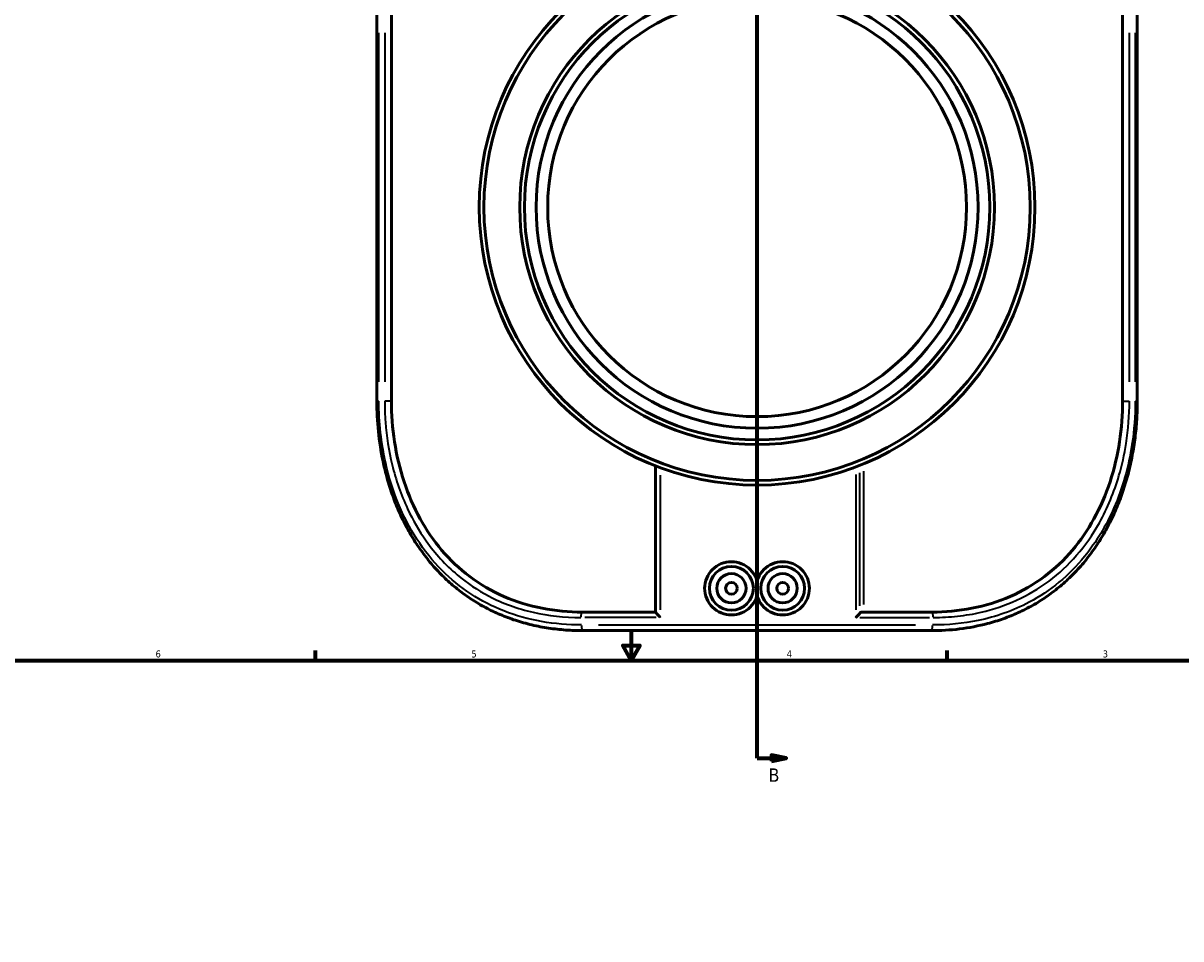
# Model space of a CAD drawing. Header units: inches. Extents: x -6.9 to 51.8, y -5.9 to 37.8.
# Tile 6 of 10: x 8.8 to 24.4, y 17.3 to 29.6. Entities that reach past the tile are written whole.
import ezdxf

# ---------------------------------------------------------------- set-up
doc = ezdxf.new("R2010")
doc.units = ezdxf.units.IN
doc.header["$MEASUREMENT"] = 0
for name, color, linetype, lineweight in [('Border (ANSI)', 7, 'Continuous', 70), ('Section Line (ANSI)', 7, 'Continuous', 70), ('Visible (ANSI)', 7, 'Continuous', 50), ('Visible Narrow (ANSI)', 7, 'Continuous', 35)]:
    doc.layers.add(name, color=color, linetype=linetype, lineweight=lineweight)
doc.styles.add('Label Text (ANSI)', font='tahoma.ttf')
doc.styles.add('Note Text (ANSI)', font='tahoma.ttf')

# ---------------------------------------------------------------- blocks, each defined once
blk = doc.blocks.new('Borders Default Border')
at = {"layer": 'Border (ANSI)'}
for p, q in [((12.75, 21), (12.75, 21.134)), ((21.25, 21), (21.25, 21.134))]:
    blk.add_line(p, q, dxfattribs=at)
at = {"layer": 'Border (ANSI)', "flags": 128}
for points in [[(17, 21.4), (17, 21), (16.885, 21.2), (17.115, 21.2), (17, 21)], [(0.5, 1), (0.5, 21), (33.5, 21), (33.5, 1), (0.5, 1)]]:
    blk.add_lwpolyline(points, dxfattribs=at)
at = {"layer": 'Border (ANSI)', "color": 5, "true_color": 0x0000ff, "char_height": 0.0945, "attachment_point": 7, "style": 'Note Text (ANSI)'}
for s, insert in [('6', (10.595, 21.038)), ('5', (14.847, 21.038)), ('4', (19.092, 21.04)), ('3', (23.346, 21.038))]:
    blk.add_mtext(s, dxfattribs=dict(at, insert=insert))
blk = doc.blocks.new('2dTransSection0')
at = {"layer": 'Section Line (ANSI)', "linetype": 'Continuous'}
for p, q in [((19.086, 36.741), (18.889, 36.78)), ((18.889, 36.78), (18.889, 36.701)), ((18.693, 36.365), (18.693, 36.741)), ((18.693, 36.741), (18.889, 36.741)), ((18.889, 36.741), (19.086, 36.741)), ((18.889, 36.701), (19.086, 36.741)), ((18.693, 19.684), (18.693, 20.06)), ((18.693, 19.684), (18.889, 19.684)), ((19.086, 19.684), (18.889, 19.724)), ((18.889, 19.724), (18.889, 19.645)), ((18.889, 19.684), (19.086, 19.684)), ((18.889, 19.645), (19.086, 19.684))]:
    blk.add_line(p, q, dxfattribs=at)
at = {"layer": 'Section Line (ANSI)'}
blk.add_line((18.693, 19.684), (18.693, 36.741), dxfattribs=at)
at = {"layer": 'Section Line (ANSI)', "linetype": 'Continuous', "flags": 128}
for points in [[(18.889, 36.701), (19.086, 36.741), (18.889, 36.78), (18.889, 36.701)], [(18.889, 19.645), (19.086, 19.684), (18.889, 19.724), (18.889, 19.645)]]:
    blk.add_lwpolyline(points, dxfattribs=at)
at = {"layer": 'Section Line (ANSI)'}
for points in [[(18.889, 36.701), (19.086, 36.741), (18.889, 36.78), (18.889, 36.701)], [(18.889, 19.645), (19.086, 19.684), (18.889, 19.724), (18.889, 19.645)]]:
    blk.add_solid(points, dxfattribs=at)
at = {"layer": 'Section Line (ANSI)', "char_height": 0.18, "attachment_point": 7, "style": 'Label Text (ANSI)'}
for insert in [(18.848, 36.879), (18.848, 19.366)]:
    blk.add_mtext('B', dxfattribs=dict(at, insert=insert))

msp = doc.modelspace()

# ---------------------------------------------------------------- linework, layer by layer
at = {"layer": 'Visible (ANSI)'}
for p, q in [((13.574, 24.491), (13.574, 29.711)), ((13.771, 29.711), (13.771, 24.491)), ((23.614, 29.711), (23.614, 24.491)), ((23.811, 29.711), (23.811, 24.491)), ((17.327, 21.651), (17.327, 23.619)), ((18.693, 21.873), (18.693, 22.069)), ((16.336, 21.651), (17.327, 21.651)), ((20.129, 21.651), (21.049, 21.651)), ((21.033, 21.401), (16.352, 21.401))]:
    msp.add_line(p, q, dxfattribs=at)
for centre, radius in [((18.693, 27.101), 3.74), ((18.693, 27.101), 3.677), ((18.693, 27.101), 3.195), ((18.693, 27.101), 3.132), ((18.693, 27.101), 2.975), ((18.693, 27.101), 2.819), ((18.348, 21.971), 0.295), ((18.348, 21.971), 0.197), ((19.037, 21.971), 0.295), ((19.037, 21.971), 0.197), ((18.348, 21.971), 0.0787), ((19.037, 21.971), 0.0787)]:
    msp.add_circle(centre, radius, dxfattribs=at)
for points, knots in [([(16.352, 21.401), (16.273, 21.401), (16.195, 21.404), (16.04, 21.415), (15.963, 21.423), (15.811, 21.446), (15.735, 21.461), (15.587, 21.496), (15.514, 21.516), (15.371, 21.563), (15.302, 21.589), (15.167, 21.646), (15.102, 21.677), (14.974, 21.745), (14.912, 21.782), (14.792, 21.86), (14.734, 21.902), (14.621, 21.99), (14.566, 22.037), (14.461, 22.135), (14.41, 22.187), (14.312, 22.295), (14.265, 22.352), (14.175, 22.47), (14.133, 22.531), (14.051, 22.658), (14.013, 22.724), (13.94, 22.859), (13.907, 22.929), (13.843, 23.072), (13.814, 23.145), (13.761, 23.295), (13.737, 23.371), (13.693, 23.525), (13.674, 23.603), (13.63, 23.814), (13.609, 23.948), (13.581, 24.218), (13.574, 24.355), (13.574, 24.491)], [0, 0, 0, 0, 0.611552, 0.611552, 1.223105, 1.223105, 1.834657, 1.834657, 2.443233, 2.443233, 3.040413, 3.040413, 3.629707, 3.629707, 4.214275, 4.214275, 4.797042, 4.797042, 5.380597, 5.380597, 5.967028, 5.967028, 6.557773, 6.557773, 7.153596, 7.153596, 7.754669, 7.754669, 8.360628, 8.360628, 8.970692, 8.970692, 9.582244, 9.582244, 10.193796, 10.193796, 11.212421, 11.212421, 12.231046, 12.231046, 12.231046, 12.231046]), ([(16.336, 21.651), (16.16, 21.651), (15.979, 21.667), (15.624, 21.736), (15.449, 21.789), (15.121, 21.932), (14.966, 22.022), (14.684, 22.234), (14.557, 22.355), (14.34, 22.611), (14.242, 22.753), (14.071, 23.063), (13.999, 23.23), (13.883, 23.58), (13.84, 23.762), (13.784, 24.128), (13.771, 24.313), (13.771, 24.491)], [12.138261, 12.138261, 12.138261, 12.138261, 13.54904, 13.54904, 14.959818, 14.959818, 16.370597, 16.370597, 17.781375, 17.781375, 19.139406, 19.139406, 20.497438, 20.497438, 21.855469, 21.855469, 23.2135, 23.2135, 23.2135, 23.2135]), ([(23.811, 24.491), (23.811, 24.409), (23.809, 24.327), (23.799, 24.164), (23.791, 24.083), (23.771, 23.921), (23.758, 23.841), (23.728, 23.682), (23.711, 23.603), (23.671, 23.447), (23.648, 23.37), (23.598, 23.219), (23.57, 23.145), (23.51, 22.999), (23.478, 22.928), (23.408, 22.789), (23.371, 22.721), (23.291, 22.59), (23.25, 22.527), (23.162, 22.405), (23.116, 22.347), (23.019, 22.234), (22.969, 22.181), (22.865, 22.079), (22.811, 22.03), (22.7, 21.939), (22.643, 21.895), (22.525, 21.814), (22.464, 21.776), (22.339, 21.706), (22.275, 21.673), (22.143, 21.613), (22.076, 21.586), (21.938, 21.537), (21.867, 21.515), (21.673, 21.464), (21.547, 21.44), (21.293, 21.408), (21.163, 21.401), (21.033, 21.401)], [0, 0, 0, 0, 0.611556, 0.611556, 1.223112, 1.223112, 1.834667, 1.834667, 2.446223, 2.446223, 3.057779, 3.057779, 3.669335, 3.669335, 4.280507, 4.280507, 4.887885, 4.887885, 5.490588, 5.490588, 6.088069, 6.088069, 6.680276, 6.680276, 7.267809, 7.267809, 7.851995, 7.851995, 8.434783, 8.434783, 9.018591, 9.018591, 9.606182, 9.606182, 10.200637, 10.200637, 11.215876, 11.215876, 12.231116, 12.231116, 12.231116, 12.231116]), ([(23.614, 24.491), (23.614, 24.313), (23.601, 24.128), (23.545, 23.762), (23.502, 23.58), (23.386, 23.23), (23.314, 23.063), (23.143, 22.753), (23.045, 22.611), (22.828, 22.355), (22.701, 22.234), (22.419, 22.022), (22.264, 21.932), (21.936, 21.789), (21.762, 21.736), (21.406, 21.667), (21.225, 21.651), (21.049, 21.651)], [23.2135, 23.2135, 23.2135, 23.2135, 24.571531, 24.571531, 25.929563, 25.929563, 27.287594, 27.287594, 28.645625, 28.645625, 30.056404, 30.056404, 31.467182, 31.467182, 32.87796, 32.87796, 34.288739, 34.288739, 34.288739, 34.288739]), ([(18.693, 21.873), (18.689, 21.86), (18.684, 21.847), (18.661, 21.79), (18.633, 21.749), (18.57, 21.686), (18.529, 21.658), (18.441, 21.621), (18.393, 21.612), (18.303, 21.612), (18.255, 21.621), (18.166, 21.657), (18.125, 21.684), (18.061, 21.748), (18.033, 21.788), (17.996, 21.877), (17.987, 21.925), (17.987, 22.016), (17.996, 22.064), (18.033, 22.153), (18.061, 22.193), (18.125, 22.257), (18.166, 22.285), (18.255, 22.321), (18.303, 22.33), (18.393, 22.329), (18.441, 22.32), (18.529, 22.284), (18.57, 22.256), (18.633, 22.192), (18.661, 22.152), (18.684, 22.095), (18.689, 22.082), (18.693, 22.069)], [0.243662, 0.243662, 0.243662, 0.243662, 0.342701, 0.342701, 0.685402, 0.685402, 1.028444, 1.028444, 1.371486, 1.371486, 1.715907, 1.715907, 2.060328, 2.060328, 2.405747, 2.405747, 2.751166, 2.751166, 3.096228, 3.096228, 3.441289, 3.441289, 3.786067, 3.786067, 4.130844, 4.130844, 4.474061, 4.474061, 4.817278, 4.817278, 5.159804, 5.159804, 5.258676, 5.258676, 5.258676, 5.258676]), ([(18.693, 22.069), (18.696, 22.082), (18.701, 22.095), (18.724, 22.152), (18.752, 22.192), (18.815, 22.256), (18.856, 22.284), (18.944, 22.32), (18.992, 22.329), (19.082, 22.33), (19.13, 22.321), (19.219, 22.285), (19.26, 22.257), (19.324, 22.193), (19.352, 22.153), (19.389, 22.064), (19.398, 22.016), (19.398, 21.971), (19.398, 21.925), (19.389, 21.877), (19.352, 21.788), (19.324, 21.748), (19.26, 21.684), (19.219, 21.657), (19.13, 21.621), (19.082, 21.612), (18.992, 21.612), (18.944, 21.621), (18.856, 21.658), (18.816, 21.686), (18.752, 21.749), (18.724, 21.79), (18.701, 21.847), (18.696, 21.86), (18.693, 21.873)], [2.994821, 2.994821, 2.994821, 2.994821, 3.093692, 3.093692, 3.436218, 3.436218, 3.779435, 3.779435, 4.122652, 4.122652, 4.467429, 4.467429, 4.812207, 4.812207, 5.157269, 5.157269, 5.502331, 5.502331, 5.502331, 5.84775, 5.84775, 6.193169, 6.193169, 6.537589, 6.537589, 6.88201, 6.88201, 7.225052, 7.225052, 7.568094, 7.568094, 7.910795, 7.910795, 8.009834, 8.009834, 8.009834, 8.009834]), ([(17.327, 21.651), (17.327, 21.651), (17.327, 21.651), (17.329, 21.648), (17.331, 21.644), (17.339, 21.633), (17.345, 21.626), (17.358, 21.612), (17.363, 21.606), (17.376, 21.593), (17.383, 21.586), (17.39, 21.579), (17.39, 21.579), (17.39, 21.579)], [0, 0, 0, 0, 0.0087281, 0.0087281, 0.0743335, 0.0743335, 0.1637584, 0.1637584, 0.2352732, 0.2352732, 0.309461, 0.309461, 0.3103352, 0.3103352, 0.3103352, 0.3103352]), ([(20.077, 21.637), (20.073, 21.632), (20.069, 21.626), (20.058, 21.614), (20.052, 21.607), (20.039, 21.593), (20.032, 21.586), (20.024, 21.579), (20.024, 21.579), (20.024, 21.579)], [-0.2248, -0.2248, -0.2248, -0.2248, -0.153839, -0.153839, -0.0788533, -0.0788533, 0, 0, 0.0007555, 0.0007555, 0.0007555, 0.0007555]), ([(20.129, 21.651), (20.129, 21.651), (20.128, 21.651), (20.126, 21.651), (20.125, 21.651), (20.122, 21.651), (20.119, 21.651), (20.109, 21.651), (20.101, 21.65), (20.089, 21.646), (20.085, 21.644), (20.08, 21.64), (20.079, 21.638), (20.077, 21.637)], [-0.3481969, -0.3481969, -0.3481969, -0.3481969, -0.3422036, -0.3422036, -0.3347659, -0.3347659, -0.3182069, -0.3182069, -0.2505802, -0.2505802, -0.1985878, -0.1985878, -0.1771858, -0.1771858, -0.1771858, -0.1771858])]:
    msp.add_open_spline(points, degree=3, knots=knots, dxfattribs=at)
at = {"layer": 'Visible Narrow (ANSI)'}
for p, q in [((13.601, 24.752), (13.601, 29.45)), ((13.68, 29.45), (13.68, 24.752)), ((23.705, 24.752), (23.705, 29.45)), ((23.784, 29.45), (23.784, 24.752)), ((13.574, 24.491), (13.599, 24.491)), ((13.766, 24.491), (13.684, 24.491)), ((23.619, 24.491), (23.701, 24.491)), ((23.811, 24.491), (23.786, 24.491)), ((20.129, 21.751), (20.129, 23.548)), ((17.39, 23.494), (17.39, 21.679)), ((20.024, 23.505), (20.024, 21.68)), ((20.077, 21.736), (20.077, 23.527)), ((17.336, 21.579), (16.373, 21.579)), ((20.077, 21.579), (21.014, 21.579)), ((16.559, 21.477), (20.826, 21.477))]:
    msp.add_line(p, q, dxfattribs=at)
for centre, major_axis, ratio, start_param, end_param in [((16.343, 21.579), (0, 0.0761), 0.299603, 0.35864, 1.506999), ((21.042, 21.579), (0, 0.0761), 0.299603, 4.776187, 5.924545), ((16.352, 21.477), (0, -0.0761), 0.298453, 4.790929, 6.204645), ((21.033, 21.477), (0, -0.0761), 0.298453, 0.07854, 1.492257)]:
    msp.add_ellipse(centre, major_axis=major_axis, ratio=ratio, start_param=start_param, end_param=end_param, dxfattribs=at)
for points, knots in [([(16.329, 21.477), (16.147, 21.477), (15.967, 21.492), (15.616, 21.555), (15.446, 21.602), (14.971, 21.789), (14.689, 21.974), (14.326, 22.339), (14.213, 22.48), (13.918, 22.936), (13.777, 23.285), (13.632, 23.926), (13.601, 24.208), (13.601, 24.491)], [0, 0, 0, 0, 1.440788, 1.440788, 2.881575, 2.881575, 5.659929, 5.659929, 7.147693, 7.147693, 10.077619, 10.077619, 12.231046, 12.231046, 12.231046, 12.231046]), ([(13.68, 24.491), (13.68, 24.397), (13.683, 24.303), (13.705, 24.016), (13.735, 23.822), (13.831, 23.428), (13.9, 23.228), (14.059, 22.888), (14.142, 22.745), (14.358, 22.44), (14.498, 22.285), (14.788, 22.041), (14.931, 21.945), (15.27, 21.768), (15.469, 21.696), (15.885, 21.601), (16.101, 21.579), (16.32, 21.579)], [0, 0, 0, 0, 0.713662, 0.713662, 2.20287, 2.20287, 3.851343, 3.851343, 5.185448, 5.185448, 6.897242, 6.897242, 8.329507, 8.329507, 10.062862, 10.062862, 11.7953, 11.7953, 11.7953, 11.7953]), ([(23.784, 24.491), (23.784, 24.295), (23.769, 24.1), (23.694, 23.61), (23.613, 23.321), (23.392, 22.815), (23.26, 22.594), (22.893, 22.144), (22.641, 21.935), (22.141, 21.669), (21.909, 21.587), (21.469, 21.497), (21.264, 21.477), (21.056, 21.477)], [0, 0, 0, 0, 1.48915, 1.48915, 3.802509, 3.802509, 5.877326, 5.877326, 8.5798, 8.5798, 10.588381, 10.588381, 12.231116, 12.231116, 12.231116, 12.231116]), ([(21.065, 21.579), (21.174, 21.579), (21.283, 21.584), (21.499, 21.608), (21.606, 21.625), (21.875, 21.687), (22.035, 21.741), (22.339, 21.879), (22.487, 21.966), (22.759, 22.169), (22.884, 22.287), (22.995, 22.415), (23.11, 22.547), (23.212, 22.694), (23.356, 22.951), (23.406, 23.054), (23.494, 23.267), (23.532, 23.376), (23.606, 23.628), (23.638, 23.774), (23.691, 24.11), (23.705, 24.301), (23.705, 24.491)], [0, 0, 0, 0, 0.865818, 0.865818, 1.731635, 1.731635, 3.097811, 3.097811, 4.499355, 4.499355, 5.900903, 5.900903, 5.900903, 7.339845, 7.339845, 8.245734, 8.245734, 9.151624, 9.151624, 10.288563, 10.288563, 11.736091, 11.736091, 11.736091, 11.736091])]:
    msp.add_open_spline(points, degree=3, knots=knots, dxfattribs=at)

# ---------------------------------------------------------------- block references
msp.add_blockref('Borders Default Border', (0, 0))
at = {"layer": 'Section Line (ANSI)'}
msp.add_blockref('2dTransSection0', (0, 0), dxfattribs=at)

doc.saveas('drawing.dxf')
